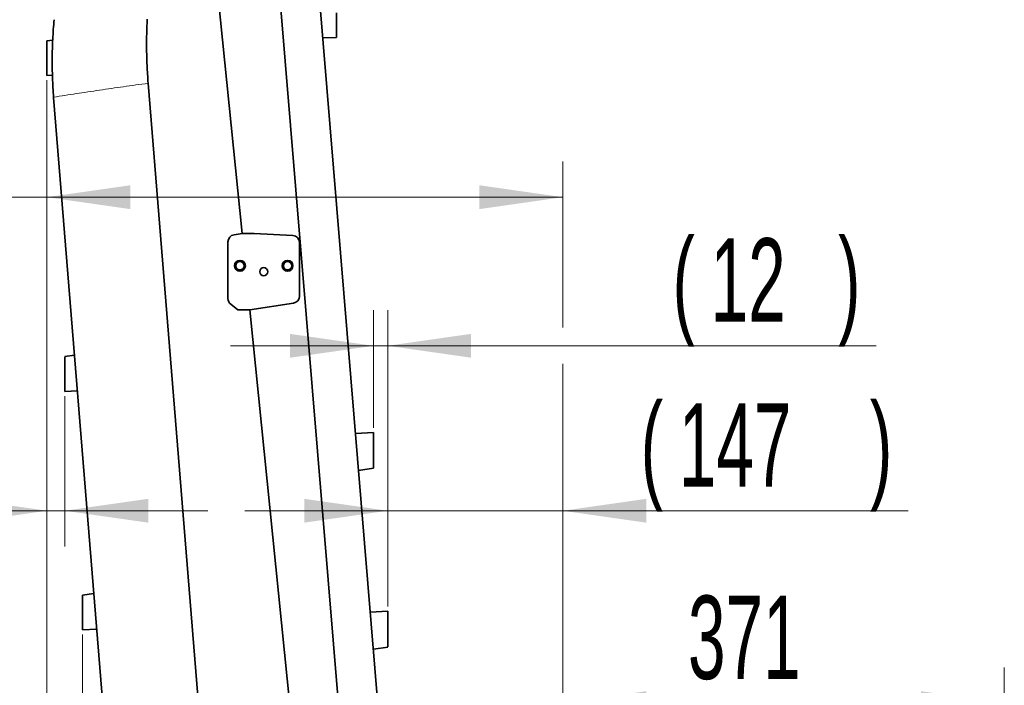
# Model space of a CAD drawing. Header units: millimetres. Extents: x 0 to 12429, y 0 to 8400.
# Tile 38 of 133: x 4174 to 5000, y 4272 to 4831. Entities that reach past the tile are written whole.
import ezdxf

# ---------------------------------------------------------------- set-up
doc = ezdxf.new("R2010")
doc.units = ezdxf.units.MM
doc.header["$LTSCALE"] = 20
doc.styles.add('SLDTEXTSTYLE0', font='TXT', dxfattribs={"width": 0.605})
doc.dimstyles.new('SLDDIMSTYLE1', dxfattribs={"dimtxt": 70, "dimasz": 70, "dimexe": 0, "dimexo": 0.0625, "dimgap": 17.5, "dimtad": 1, "dimdec": 0, "dimrnd": 1e-09, "dimzin": 12, "dimdsep": 46, "dimtxsty": 'SLDTEXTSTYLE0', "dimsah": 1, "dimcen": 0.09, "dimadec": 0, "dimazin": 3, "dimtfac": 1, "dimtofl": 0, "dimtmove": 0, "dimatfit": 3, "dimfxl": 1, "dimfrac": 2, "dimtolj": 1, "dimtzin": 12, "dimarcsym": 0})
doc.dimstyles.new('SLDDIMSTYLE2', dxfattribs={"dimtxt": 70, "dimasz": 70, "dimexe": 0, "dimexo": 0.0625, "dimgap": 17.5, "dimtad": 1, "dimdec": 1, "dimrnd": 1e-09, "dimzin": 12, "dimdsep": 46, "dimtxsty": 'SLDTEXTSTYLE0', "dimsah": 1, "dimcen": 0.09, "dimadec": 0, "dimazin": 3, "dimtfac": 1, "dimtmove": 0, "dimatfit": 0, "dimfxl": 1, "dimfrac": 2, "dimtolj": 1, "dimtzin": 12, "dimarcsym": 0})
doc.dimstyles.new('SLDDIMSTYLE3', dxfattribs={"dimtxt": 70, "dimasz": 70, "dimexe": 0, "dimexo": 0.0625, "dimgap": 17.5, "dimtad": 1, "dimdec": 1, "dimrnd": 1e-09, "dimzin": 12, "dimdsep": 46, "dimtxsty": 'SLDTEXTSTYLE0', "dimsah": 1, "dimcen": 0.09, "dimadec": 0, "dimazin": 3, "dimtfac": 1, "dimtofl": 0, "dimtmove": 0, "dimatfit": 3, "dimfxl": 1, "dimfrac": 2, "dimtolj": 1, "dimtzin": 12, "dimarcsym": 0})

# ---------------------------------------------------------------- blocks, each defined once
blk = doc.blocks.new('_D_30')
at = {"color": 7, "linetype": 'Continuous', "lineweight": 0}
for p, q in [((4196.95, 4780.32), (4196.95, 4652.13)), ((4629.95, 4572.63), (4629.95, 4712.13)), ((4196.95, 4682.13), (3962.69, 4682.13)), ((4629.95, 4682.13), (4196.95, 4682.13)), ((4629.95, 3527.58), (4629.95, 4542.15))]:
    blk.add_line(p, q, dxfattribs=at)
at = {"color": 7, "linetype": 'Continuous', "lineweight": 18}
for points in [[(4196.95, 4682.13), (4266.95, 4672.13), (4266.95, 4692.13)], [(4629.95, 4682.13), (4559.95, 4692.13), (4559.95, 4672.13)]]:
    blk.add_solid(points, dxfattribs=at)
at = {"color": 7, "linetype": 'Continuous', "lineweight": 18, "insert": (3962.69, 4772.36), "char_height": 70, "attachment_point": 1, "style": 'SLDTEXTSTYLE0'}
blk.add_mtext('*)', dxfattribs=at)
blk = doc.blocks.new('_D_31')
at = {"color": 7, "linetype": 'Continuous', "lineweight": 0}
for p, q in [((4196.95, 4780.32), (4196.95, 4388.95)), ((4211.95, 4515.06), (4211.95, 4388.95)), ((4196.95, 4418.95), (3695.65, 4418.95)), ((4196.95, 4418.95), (4211.95, 4418.95)), ((4211.95, 4418.95), (4331.95, 4418.95))]:
    blk.add_line(p, q, dxfattribs=at)
at = {"color": 7, "linetype": 'Continuous', "lineweight": 18}
for points in [[(4196.95, 4418.95), (4126.95, 4428.95), (4126.95, 4408.95)], [(4211.95, 4418.95), (4281.95, 4408.95), (4281.95, 4428.95)]]:
    blk.add_solid(points, dxfattribs=at)
at = {"color": 7, "linetype": 'Continuous', "lineweight": 18, "char_height": 70, "attachment_point": 1, "style": 'SLDTEXTSTYLE0'}
for s, insert in [('(M8)', (3828.84, 4509.18)), ('15', (3695.65, 4509.18))]:
    blk.add_mtext(s, dxfattribs=dict(at, insert=insert))
blk = doc.blocks.new('_D_32')
at = {"color": 7, "linetype": 'Continuous', "lineweight": 0}
for p, q in [((4196.95, 4780.32), (4196.95, 4152.59)), ((4226.95, 4315), (4226.95, 4152.59)), ((4196.95, 4182.59), (3617.15, 4182.59)), ((4196.95, 4182.59), (4226.95, 4182.59)), ((4226.95, 4182.59), (4346.95, 4182.59))]:
    blk.add_line(p, q, dxfattribs=at)
at = {"color": 7, "linetype": 'Continuous', "lineweight": 18}
for points in [[(4196.95, 4182.59), (4126.95, 4192.59), (4126.95, 4172.59)], [(4226.95, 4182.59), (4296.95, 4172.59), (4296.95, 4192.59)]]:
    blk.add_solid(points, dxfattribs=at)
at = {"color": 7, "linetype": 'Continuous', "lineweight": 18, "char_height": 70, "attachment_point": 1, "style": 'SLDTEXTSTYLE0'}
for s, insert in [('(2x M8)', (3750.35, 4272.83)), ('30', (3617.15, 4272.83))]:
    blk.add_mtext(s, dxfattribs=dict(at, insert=insert))
blk = doc.blocks.new('_D_33')
at = {"color": 7, "linetype": 'Continuous', "lineweight": 0}
for p, q in [((4482.95, 4338.58), (4482.95, 4448.95)), ((4629.95, 3527.58), (4629.95, 4448.95)), ((4482.95, 4418.95), (4362.95, 4418.95)), ((4482.95, 4418.95), (4629.95, 4418.95)), ((4629.95, 4418.95), (4919.64, 4418.95))]:
    blk.add_line(p, q, dxfattribs=at)
at = {"color": 7, "linetype": 'Continuous', "lineweight": 18}
for points in [[(4482.95, 4418.95), (4412.95, 4428.95), (4412.95, 4408.95)], [(4629.95, 4418.95), (4699.95, 4408.95), (4699.95, 4428.95)]]:
    blk.add_solid(points, dxfattribs=at)
at = {"color": 7, "linetype": 'Continuous', "lineweight": 18, "char_height": 70, "attachment_point": 1, "style": 'SLDTEXTSTYLE0'}
for s, insert in [('(', (4695.25, 4509.18)), (')', (4887.66, 4509.18)), ('147', (4727.24, 4509.18))]:
    blk.add_mtext(s, dxfattribs=dict(at, insert=insert))
blk = doc.blocks.new('_D_34')
at = {"color": 7, "linetype": 'Continuous', "lineweight": 0}
for p, q in [((4470.95, 4488.58), (4470.95, 4587.39)), ((4482.95, 4338.58), (4482.95, 4587.39)), ((4470.95, 4557.39), (4350.95, 4557.39)), ((4482.95, 4557.39), (4470.95, 4557.39)), ((4482.95, 4557.39), (4892.91, 4557.39))]:
    blk.add_line(p, q, dxfattribs=at)
at = {"color": 7, "linetype": 'Continuous', "lineweight": 18}
for points in [[(4470.95, 4557.39), (4400.95, 4567.39), (4400.95, 4547.39)], [(4482.95, 4557.39), (4552.95, 4547.39), (4552.95, 4567.39)]]:
    blk.add_solid(points, dxfattribs=at)
at = {"color": 7, "linetype": 'Continuous', "lineweight": 18, "char_height": 70, "attachment_point": 1, "style": 'SLDTEXTSTYLE0'}
for s, insert in [('(', (4721.99, 4647.62)), (')', (4860.92, 4647.62)), ('12', (4753.97, 4647.62))]:
    blk.add_mtext(s, dxfattribs=dict(at, insert=insert))
blk = doc.blocks.new('_D_35')
at = {"color": 7, "linetype": 'Continuous', "lineweight": 0}
for p, q in [((4629.95, 3527.58), (4629.95, 4287.48)), ((5000.45, 3983.58), (5000.45, 4287.48)), ((5000.45, 4257.48), (4629.95, 4257.48))]:
    blk.add_line(p, q, dxfattribs=at)
at = {"color": 7, "linetype": 'Continuous', "lineweight": 18}
for points in [[(4629.95, 4257.48), (4699.95, 4247.48), (4699.95, 4267.48)], [(5000.45, 4257.48), (4930.45, 4267.48), (4930.45, 4247.48)]]:
    blk.add_solid(points, dxfattribs=at)
at = {"color": 7, "linetype": 'Continuous', "lineweight": 18, "insert": (4734.99, 4347.71), "char_height": 70, "attachment_point": 1, "style": 'SLDTEXTSTYLE0'}
blk.add_mtext('371', dxfattribs=at)

msp = doc.modelspace()

# ---------------------------------------------------------------- linework, layer by layer
at = {"color": 7, "linetype": 'Continuous', "lineweight": 35}
for p, q in [((4318.471116, 5069.146264), (4360.779616, 4651.579774)), ((4448.815267, 4170.129675), (4390.508062, 4873.004814)), ((4425.91514, 4845.354659), (4482.003455, 4169.227547)), ((4439.947016, 4836.813627), (4439.947016, 4816.242242)), ((4201.833371, 4814.064074), (4196.796661, 4813.29047)), ((4439.947016, 4816.242242), (4428.368544, 4815.77964)), ((4196.947016, 4784.295384), (4201.626768, 4784.52308)), ((4196.947077, 4784.295381), (4201.626768, 4784.523074)), ((4332.110054, 4158.111778), (4281.924482, 4777.741842)), ((4202.607979, 4766.069385), (4202.627081, 4765.832596)), ((4247.673783, 4209.651012), (4202.627081, 4765.832596)), ((4348.947016, 4644.607111), (4348.947016, 4596.963847)), ((4360.779616, 4651.579774), (4354.030596, 4650.536712)), ((4370.779616, 4651.579774), (4360.779616, 4651.579774)), ((4403.234167, 4650.024767), (4370.779616, 4651.579774)), ((4408.947016, 4599.165789), (4408.947016, 4644.031642)), ((4351.272917, 4592.220326), (4357.264197, 4587.579774)), ((4357.264197, 4587.579774), (4367.264197, 4587.579774)), ((4367.264197, 4587.579774), (4403.863437, 4593.236187)), ((4367.264197, 4587.579774), (4409.940504, 4166.38318)), ((4220.142002, 4549.579774), (4211.939986, 4548.312152)), ((4211.883268, 4519.059719), (4222.571786, 4519.579774)), ((4470.947016, 4484.579774), (4455.904039, 4483.847851)), ((4458.49542, 4452.655379), (4470.947016, 4454.579774)), ((4458.491668, 4452.654799), (4458.495381, 4452.655373)), ((4226.947016, 4348.128001), (4236.340561, 4349.579774)), ((4482.947016, 4334.579774), (4468.345549, 4333.869333)), ((4226.947016, 4319.004504), (4238.770345, 4319.579774)), ((4470.929348, 4302.722443), (4470.933056, 4302.723016)), ((4470.933096, 4302.723022), (4482.947016, 4304.579774))]:
    msp.add_line(p, q, dxfattribs=at)
at = {"color": 8, "linetype": 'Continuous', "lineweight": 18}
msp.add_line((4196.947016, 4784.319743), (4201.626392, 4784.54742), dxfattribs=at)
at = {"color": 7, "linetype": 'Continuous', "lineweight": 35}
for centre, radius in [((4358.947016, 4624.579774), 4.55), ((4358.947016, 4624.579774), 3.55), ((4398.947016, 4624.579774), 4.55), ((4398.947016, 4624.579774), 3.55), ((4378.947016, 4619.579774), 3.4)]:
    msp.add_circle(centre, radius, dxfattribs=at)
for centre, start, end in [((4354.947016, 4644.607111), 98.785554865, 180), ((4402.947016, 4644.031642), 0, 87.256864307), ((4354.947016, 4596.963847), 180, 232.240389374), ((4402.947016, 4599.165789), 278.785554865, 0)]:
    msp.add_arc(centre, 6, start, end, dxfattribs=at)
for points, knots in [([(4202.978501, 4831.114292), (4202.554589, 4825.675639), (4201.706759, 4814.798264), (4201.313329, 4798.483082), (4201.513533, 4782.215229), (4202.242819, 4771.456414), (4202.607979, 4766.069385)], [0, 0, 0, 0, 0.2510277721, 0.5020586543, 0.7506765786, 1, 1, 1, 1]), ([(4281.924482, 4777.741842), (4281.572667, 4782.746983), (4280.868902, 4792.759185), (4280.566725, 4806.742002), (4280.660139, 4819.649523), (4281.015823, 4827.528714), (4281.193602, 4831.466904)], [0, 0, 0, 0, 0.2800001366, 0.56010769, 0.7801323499, 1, 1, 1, 1]), ([(4196.947016, 4813.283044), (4196.947016, 4813.135626), (4196.947016, 4812.814219), (4196.947016, 4811.826466), (4196.947016, 4810.461298), (4196.947016, 4808.742984), (4196.947016, 4806.773366), (4196.947016, 4804.567383), (4196.947016, 4802.232215), (4196.947016, 4799.786366), (4196.947016, 4797.339752), (4196.947016, 4794.915077), (4196.947016, 4792.618816), (4196.947016, 4790.477445), (4196.947016, 4788.587585), (4196.947016, 4786.974587), (4196.947016, 4785.712633), (4196.947016, 4784.824851), (4196.947016, 4784.3831), (4196.947016, 4784.337434), (4196.947016, 4784.319743)], [0, 0, 0, 0, 0.0481765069, 0.1050362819, 0.1635734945, 0.2199568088, 0.2780035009, 0.3339323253, 0.3914910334, 0.4473043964, 0.504724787, 0.5607680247, 0.6184164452, 0.6748352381, 0.7328744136, 0.789569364, 0.8479048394, 0.9046588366, 0.9630646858, 1, 1, 1, 1]), ([(4211.947016, 4519.062821), (4211.947016, 4519.101413), (4211.947016, 4519.179721), (4211.947016, 4519.80943), (4211.947016, 4520.804789), (4211.947016, 4522.157193), (4211.947016, 4523.843054), (4211.947016, 4525.792971), (4211.947016, 4527.986254), (4211.947016, 4530.330048), (4211.947016, 4532.795925), (4211.947016, 4535.273775), (4211.947016, 4537.731946), (4211.947016, 4540.054861), (4211.947016, 4542.215482), (4211.947016, 4544.109295), (4211.947016, 4545.716611), (4211.947016, 4546.965511), (4211.947016, 4547.826037), (4211.947016, 4548.277498), (4211.947016, 4548.269631), (4211.947016, 4548.266659)], [0, 0, 0, 0, 0.0523818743, 0.1062877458, 0.1586685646, 0.212558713, 0.2651245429, 0.3191907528, 0.3721781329, 0.4266794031, 0.4800764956, 0.5350122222, 0.5885776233, 0.6437007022, 0.6971664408, 0.7522001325, 0.8053456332, 0.8600572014, 0.9127808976, 0.9670544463, 1, 1, 1, 1]), ([(4470.947016, 4454.628325), (4470.947016, 4454.628369), (4470.947016, 4454.628475), (4470.947016, 4455.117663), (4470.947016, 4456.008868), (4470.947016, 4457.31412), (4470.947016, 4458.94766), (4470.947016, 4460.904899), (4470.947016, 4463.088366), (4470.947016, 4465.479227), (4470.947016, 4467.963016), (4470.947016, 4470.514851), (4470.947016, 4473.01478), (4470.947016, 4475.440058), (4470.947016, 4477.67516), (4470.947016, 4479.702362), (4470.947016, 4481.423077), (4470.947016, 4482.82598), (4470.947016, 4483.834129), (4470.947016, 4484.466752), (4470.947016, 4484.534884), (4470.947016, 4484.568483)], [0, 0, 0, 0, 0.0365906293, 0.089473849, 0.1438819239, 0.1968088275, 0.2512602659, 0.3042537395, 0.3587821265, 0.4117826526, 0.4663276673, 0.5192561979, 0.5737283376, 0.6266114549, 0.6810343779, 0.7339012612, 0.7883004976, 0.8411808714, 0.8955865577, 0.9485081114, 1, 1, 1, 1]), ([(4226.947016, 4348.128001), (4226.947016, 4348.089575), (4226.947016, 4348.011605), (4226.947016, 4347.384614), (4226.947016, 4346.39355), (4226.947016, 4345.046995), (4226.947016, 4343.368453), (4226.947016, 4341.427014), (4226.947016, 4339.243232), (4226.947016, 4336.909615), (4226.947016, 4334.454512), (4226.947016, 4331.987549), (4226.947016, 4329.540177), (4226.947016, 4327.227372), (4226.947016, 4325.075994), (4226.947016, 4323.190379), (4226.947016, 4321.589238), (4226.947016, 4320.348049), (4226.947016, 4319.482726), (4226.947016, 4319.061646), (4226.947016, 4319.020172), (4226.947016, 4319.004504)], [0, 0, 0, 0, 0.0523824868, 0.1062889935, 0.1586704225, 0.2125612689, 0.2651249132, 0.3191888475, 0.372175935, 0.4266771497, 0.4800708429, 0.535002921, 0.5885652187, 0.6436846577, 0.697153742, 0.7521909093, 0.8053420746, 0.8600599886, 0.9127802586, 0.967050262, 1, 1, 1, 1]), ([(4482.947016, 4304.628325), (4482.947016, 4304.628369), (4482.947016, 4304.628475), (4482.947016, 4305.117663), (4482.947016, 4306.008868), (4482.947016, 4307.31412), (4482.947016, 4308.94766), (4482.947016, 4310.904899), (4482.947016, 4313.088366), (4482.947016, 4315.479227), (4482.947016, 4317.963016), (4482.947016, 4320.514851), (4482.947016, 4323.01478), (4482.947016, 4325.440058), (4482.947016, 4327.67516), (4482.947016, 4329.702362), (4482.947016, 4331.423077), (4482.947016, 4332.82598), (4482.947016, 4333.834129), (4482.947016, 4334.466752), (4482.947016, 4334.534884), (4482.947016, 4334.568483)], [0, 0, 0, 0, 0.03659062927, 0.08947384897, 0.14388192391, 0.19680882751, 0.2512602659, 0.30425373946, 0.35878212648, 0.41178265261, 0.46632766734, 0.51925619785, 0.57372833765, 0.62661145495, 0.68103437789, 0.73390126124, 0.78830049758, 0.84118087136, 0.89558655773, 0.94850811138, 1, 1, 1, 1])]:
    msp.add_open_spline(points, degree=3, knots=knots, dxfattribs=at)
at = {"color": 8, "linetype": 'Continuous', "lineweight": 18}
msp.add_open_spline([(4202.607979, 4766.069385), (4208.889595, 4767.05603), (4221.461749, 4769.030722), (4241.082135, 4771.964892), (4261.175979, 4774.875128), (4275.012399, 4776.786835), (4281.924482, 4777.741842)], degree=3, knots=[0, 0, 0, 0, 0.2498666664, 0.5000882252, 0.7502654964, 1, 1, 1, 1], dxfattribs=at)

# ---------------------------------------------------------------- dimensions: what is measured, and where the dimension line sits
at = {"color": 7, "linetype": 'Continuous', "lineweight": 18}
dim = msp.add_linear_dim(base=(4226.947016, 4182.594142), p1=(4196.947016, 4784.319743), p2=(4226.947016, 4319.004504), angle=0, text='<> (2x M8)', dimstyle='SLDDIMSTYLE2', dxfattribs=at)
dim.commit()
dim.dimension.update_dxf_attribs({"geometry": '_D_32', "text_midpoint": (3846.938998, 4182.594142), "dimtype": 160})
for base, p1, p2, text, picture, middle in [((4211.947016, 4418.945483), (4196.947016, 4784.319743), (4211.947016, 4519.062821), '<> (M8)', '_D_31', (3861.265708, 4418.945483)), ((4470.947016, 4557.386458), (4482.947016, 4334.579774), (4470.947016, 4484.579774), '(<>)', '_D_34', (4807.447016, 4557.386458)), ((4629.947016, 4418.945483), (4482.947016, 4334.579774), (4629.947016, 3523.579774), '(<>)', '_D_33', (4807.447016, 4418.945483))]:
    dim = msp.add_linear_dim(base=base, p1=p1, p2=p2, text=text, dimstyle='SLDDIMSTYLE2', dxfattribs=at)
    dim.commit()
    dim.dimension.update_dxf_attribs({"geometry": picture, "text_midpoint": middle, "dimtype": 160})
for base, p1, p2, dimstyle, picture, middle in [((4196.947016, 4682.127682), (4629.947016, 3523.579774), (4196.947016, 4784.319743), 'SLDDIMSTYLE3', '_D_30', (3997.39428, 4682.127682)), ((4629.9470164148, 4257.4750146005), (5000.4470164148, 3979.5797735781), (4629.9470164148, 3523.5797735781), 'SLDDIMSTYLE1', '_D_35', (4815.1970164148, 4257.4750146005))]:
    dim = msp.add_linear_dim(base=base, p1=p1, p2=p2, angle=0, dimstyle=dimstyle, dxfattribs=at)
    dim.commit()
    dim.dimension.update_dxf_attribs({"geometry": picture, "text_midpoint": middle, "dimtype": 160})

doc.saveas('drawing.dxf')
